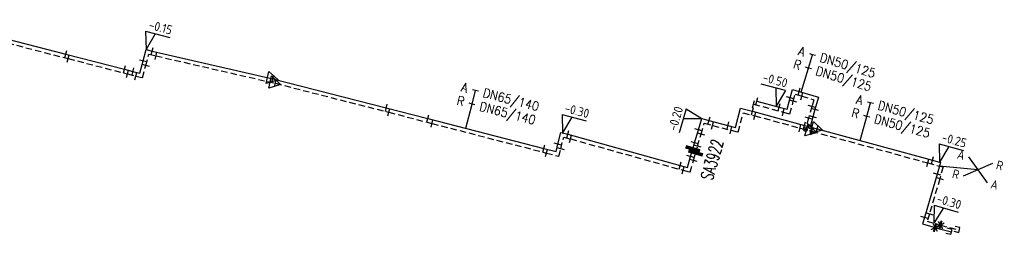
# Model space of a CAD drawing. Header units: millimetres. Extents: x 0 to 118212815, y 0 to 488348790.
# Tile 137 of 143: x 117732935 to 117831238, y 487829078 to 487850528. Entities that reach past the tile are written whole.
import ezdxf
from ezdxf.enums import TextEntityAlignment as Align

# ---------------------------------------------------------------- set-up
doc = ezdxf.new("R2010")
doc.units = ezdxf.units.MM
doc.header["$LTSCALE"] = 200
doc.linetypes.add('HIDDEN2', pattern=[4.7625, 3.175, -1.5875])
for name, color, linetype in [('WW-C-AFSLUITER', 7, 'Continuous'), ('WW-C-mof', 7, 'Continuous'), ('WW-C-tstuk', 7, 'Continuous'), ('WW-C-VERLOOP', 7, 'Continuous'), ('WW-I-diam', 7, 'Continuous'), ('WW-I-info', 7, 'Continuous'), ('WW-I-leidingkruis', 7, 'Continuous'), ('WW-I-NAP', 7, 'Continuous'), ('WW-L-aanvoer', 3, 'Continuous'), ('WW-L-retour', 3, 'HIDDEN2')]:
    doc.layers.add(name, color=color, linetype=linetype)
doc.styles.add('DIN17', font='ROMANS.SHX', dxfattribs={"width": 0.9})
doc.styles.add('ISOCP', font='ISOCP.SHX')

# ---------------------------------------------------------------- blocks, each defined once
blk = doc.blocks.new('LR-mof')
at = {"color": 0, "linetype": 'ByBlock', "lineweight": -2}
blk.add_line((0, -0.75), (0, 0.75), dxfattribs=at)
blk = doc.blocks.new('LR-smof')
at = {"color": 0, "linetype": 'ByBlock', "lineweight": -2}
blk.add_lwpolyline([(1, 0.5), (0, 0.5), (0, -0.5), (1, -0.5)], dxfattribs=at)
blk = doc.blocks.new('LR-VERL')
at = {"color": 0, "linetype": 'ByBlock', "lineweight": -2}
blk.add_lwpolyline([(1.08, 0), (-1.08, -1.25), (-1.08, 1.25)], close=True, dxfattribs=at)
blk = doc.blocks.new('nap1')
at = {"color": 0, "linetype": 'Continuous', "lineweight": -3}
for p, q in [((-1, 3.5), (0, 0)), ((-1, 3.5), (4, 3.5)), ((1, 3.5), (0, 0))]:
    blk.add_line(p, q, dxfattribs=at)
at = {"color": 0, "linetype": 'Continuous', "lineweight": -3, "style": 'ISOCP'}
for tag, p in [('*1', (1.7, 5)), ('*2', (4, 1.5))]:
    blk.add_attdef(tag, text='', height=1.8, dxfattribs=at).set_placement(p, align=Align.MIDDLE)
blk = doc.blocks.new('LR-tsb')
blk.add_circle((0, 0), 0.375)
blk = doc.blocks.new('LR-AFS-NB')
at = {"color": 0, "lineweight": -3}
for p, q in [((-1, -1), (1, 1)), ((-1, 1), (1, -1))]:
    blk.add_line(p, q, dxfattribs=at)
at = {"color": 0, "lineweight": -3, "const_width": 0.7}
blk.add_lwpolyline([(0, -1.5), (0, 1.5)], dxfattribs=at)
at = {"color": 7, "linetype": 'ByBlock', "lineweight": -2, "style": 'DIN17', "flags": 1}
for tag, height, width, p in [('*1', 2.5, 0.9, (0, 5)), ('*2', 1.8, 0.3, (4.5, 1.5))]:
    blk.add_attdef(tag, text='', height=height, dxfattribs=dict(at, width=width)).set_placement(p, align=Align.MIDDLE)
at = {"color": 0, "linetype": 'ByBlock', "lineweight": -2, "style": 'DIN17', "width": 0.3, "flags": 1}
for tag, p in [('OCODE', (-7.5, -2.5)), ('NCODE', (-2.5, -2.5)), ('BC', (2.5, -2.5)), ('RK', (7.5, -2.5)), ('FABR', (-7.5, -7.5)), ('ST', (-7.5, -5)), ('VCODE', (-2.5, -5)), ('TYPE', (-2.5, -7.5)), ('OPBOUW', (2.5, -7.5)), ('NIVO', (2.5, -5)), ('BEDIEN', (7.5, -7.5)), ('IMM', (7.5, -5)), ('VERTR', (-7.5, -10)), ('OPBLEN', (-2.5, -10)), ('HULPST', (2.5, -10)), ('VERLSP', (7.5, -10)), ('DEKM', (-7.5, -12.5)), ('PDATUM', (-2.5, -12.5)), ('OPM', (2.5, -12.5)), ('BORD', (7.5, -12.5)), ('BORDL', (-7.5, -15)), ('BORDX', (-2.5, -15)), ('BORDY', (2.5, -15)), ('BORDZ', (7.5, -15))]:
    blk.add_attdef(tag, text='', height=1.8, dxfattribs=at).set_placement(p, align=Align.MIDDLE)
blk = doc.blocks.new('LR-AFS')
at = {"color": 0, "lineweight": -3, "const_width": 0.7}
blk.add_lwpolyline([(0, -1.5), (0, 1.5)], dxfattribs=at)
at = {"color": 7, "linetype": 'ByBlock', "lineweight": -2, "style": 'DIN17', "width": 0.9}
blk.add_attdef('*1', text='', height=2.5, dxfattribs=at).set_placement((0, 5), align=Align.MIDDLE)
at = {"color": 0, "linetype": 'ByBlock', "lineweight": -2, "style": 'DIN17', "width": 0.3, "flags": 1}
for tag, p in [('*2', (2.5, 1.5)), ('OCODE', (-7.5, -2.5)), ('NCODE', (-2.5, -2.5)), ('BC', (2.5, -2.5)), ('RK', (7.5, -2.5)), ('ST', (-7.5, -5)), ('VCODE', (-2.5, -5)), ('NIVO', (2.5, -5)), ('IMM', (7.5, -5)), ('FABR', (-7.5, -7.5)), ('TYPE', (-2.5, -7.5)), ('OPBOUW', (2.5, -7.5)), ('BEDIEN', (7.5, -7.5)), ('VERTR', (-7.5, -10)), ('OPBLEN', (-2.5, -10)), ('HULPST', (2.5, -10)), ('VERLSP', (7.5, -10)), ('DEKM', (-7.5, -12.5)), ('PDATUM', (-2.5, -12.5)), ('OPM', (2.5, -12.5)), ('BORD', (7.5, -12.5)), ('BORDL', (-7.5, -15)), ('BORDX', (-2.5, -15)), ('BORDY', (2.5, -15)), ('BORDZ', (7.5, -15))]:
    blk.add_attdef(tag, text='', height=1.8, dxfattribs=at).set_placement(p, align=Align.MIDDLE)
blk = doc.blocks.new('LR-DIAB2')
at = {"color": 0, "linetype": 'Continuous', "lineweight": -3}
blk.add_line((0, 5), (0, 7.8), dxfattribs=at)
at = {"color": 0, "lineweight": -3}
blk.add_line((0, 0), (0, 5), dxfattribs=at)
for points in [[(0.61, 7.8), (0, 7.8), (-0.61, 7.8)], [(0.61, 5), (0, 5), (-0.61, 5)]]:
    blk.add_lwpolyline(points, dxfattribs=at)
at = {"color": 1, "lineweight": -3, "style": 'DIN17', "width": 0.9}
for tag, p in [('*1', (-1.61, 7.8)), ('*2', (-1.61, 5.02))]:
    blk.add_attdef(tag, text='', height=1.8, dxfattribs=at).set_placement(p, align=Align.MIDDLE_RIGHT)
for tag, p in [('*11', (1.61, 7.8)), ('*12', (1.61, 5))]:
    blk.add_attdef(tag, text='', height=1.8, dxfattribs=at).set_placement(p, align=Align.MIDDLE_LEFT)
blk = doc.blocks.new('nap2')
at = {"color": 0, "linetype": 'Continuous', "lineweight": -3}
for p, q in [((1, 3.5), (-4, 3.5)), ((-1, 3.5), (0, 0)), ((1, 3.5), (0, 0))]:
    blk.add_line(p, q, dxfattribs=at)
at = {"color": 0, "linetype": 'Continuous', "lineweight": -3, "style": 'ISOCP'}
for tag, p in [('*1', (-1.5, 5)), ('*2', (-4, 1.5))]:
    blk.add_attdef(tag, text='', height=1.8, dxfattribs=at).set_placement(p, align=Align.MIDDLE)
blk = doc.blocks.new('LR-ldkruis')
at = {"color": 0, "linetype": 'ByBlock', "lineweight": -2}
for p, q in [((2.5, 2), (-2.5, -2)), ((-2.5, 2), (2.5, -2))]:
    blk.add_line(p, q, dxfattribs=at)
at = {"color": 0, "linetype": 'ByBlock', "lineweight": -2, "style": 'ISOCP'}
for tag, p in [('*1', (-4, 2)), ('*3', (4, 2)), ('*2', (-4, -2)), ('*4', (4, -2))]:
    blk.add_attdef(tag, text='', height=1.8, dxfattribs=at).set_placement(p, align=Align.MIDDLE)

msp = doc.modelspace()

# ---------------------------------------------------------------- linework, layer by layer
at = {"layer": 'WW-I-info'}
msp.add_line((117828596, 487835527), (117824753, 487835905), dxfattribs=at)
at = {"layer": 'WW-L-aanvoer'}
for p, q in [((117725872, 487850099), (117737534, 487847091)), ((117745247, 487846400), (117745550, 487847556)), ((117745550, 487847556), (117746170, 487847393)), ((117737534, 487847091), (117743394, 487845583)), ((117746170, 487847393), (117758202, 487844622)), ((117743394, 487845583), (117744245, 487845361)), ((117744928, 487845182), (117745247, 487846400)), ((117744245, 487845361), (117744928, 487845182)), ((117758202, 487844622), (117769536, 487841732)), ((117809560, 487841578), (117809869, 487842724)), ((117809869, 487842724), (117810090, 487843540)), ((117810090, 487843540), (117810756, 487843360)), ((117810756, 487843360), (117812676, 487842780)), ((117812676, 487842780), (117812329, 487841538)), ((117769536, 487841732), (117773682, 487840660)), ((117804391, 487839761), (117804888, 487841691)), ((117804888, 487841691), (117806098, 487841379)), ((117806530, 487842396), (117808770, 487841789)), ((117808770, 487841789), (117809560, 487841578)), ((117773682, 487840660), (117785267, 487837663)), ((117800698, 487839531), (117801025, 487840659)), ((117801025, 487840659), (117801752, 487840448)), ((117806098, 487841379), (117811297, 487839966)), ((117812130, 487840819), (117811853, 487839815)), ((117812329, 487841538), (117812130, 487840819)), ((117801752, 487840448), (117803647, 487839953)), ((117803647, 487839953), (117804391, 487839761)), ((117811297, 487839966), (117812554, 487839624)), ((117786675, 487838082), (117786978, 487839256)), ((117786978, 487839256), (117787661, 487839079)), ((117787661, 487839079), (117798865, 487835959)), ((117800319, 487838227), (117800698, 487839531)), ((117812554, 487839624), (117824072, 487836485)), ((117786485, 487837348), (117786675, 487838082)), ((117800140, 487837618), (117800319, 487838227)), ((117785267, 487837663), (117786485, 487837348)), ((117799607, 487835758), (117799917, 487836855)), ((117799917, 487836855), (117800140, 487837618)), ((117798865, 487835959), (117799607, 487835758)), ((117824072, 487836485), (117824853, 487836272)), ((117824853, 487836272), (117824527, 487835075)), ((117824527, 487835075), (117823262, 487830757)), ((117823262, 487830757), (117823075, 487830122)), ((117823075, 487830122), (117824325, 487829755)), ((117824325, 487829755), (117824502, 487829703)), ((117824502, 487829703), (117825960, 487829320))]:
    msp.add_line(p, q, dxfattribs=at)
at = {"layer": 'WW-L-retour'}
for p, q in [((117726164, 487849631), (117737776, 487846637)), ((117737776, 487846637), (117743693, 487845113)), ((117745519, 487845939), (117745821, 487847092)), ((117745821, 487847092), (117746550, 487846908)), ((117746550, 487846908), (117758460, 487844172)), ((117745200, 487844718), (117745519, 487845939)), ((117743693, 487845113), (117744527, 487844894)), ((117744527, 487844894), (117745200, 487844718)), ((117758460, 487844172), (117769786, 487841276)), ((117810170, 487842382), (117810357, 487843074)), ((117810357, 487843074), (117811027, 487842887)), ((117811027, 487842887), (117812210, 487842525)), ((117806198, 487842092), (117809175, 487841288)), ((117809828, 487841112), (117810170, 487842382)), ((117812023, 487841855), (117811703, 487840700)), ((117812210, 487842525), (117812023, 487841855)), ((117769786, 487841276), (117774100, 487840159)), ((117804664, 487839298), (117805162, 487841228)), ((117805162, 487841228), (117806316, 487840928)), ((117806316, 487840928), (117810841, 487839696)), ((117809175, 487841288), (117809828, 487841112)), ((117811703, 487840700), (117811385, 487839548)), ((117774100, 487840159), (117785522, 487837204)), ((117800963, 487839082), (117801284, 487840188)), ((117801284, 487840188), (117802106, 487839957)), ((117802106, 487839957), (117803954, 487839481)), ((117810841, 487839696), (117812015, 487839377)), ((117786950, 487837630), (117787251, 487838793)), ((117787251, 487838793), (117787926, 487838614)), ((117800612, 487837877), (117800963, 487839082)), ((117803954, 487839481), (117804664, 487839298)), ((117812015, 487839377), (117823592, 487836221)), ((117787926, 487838614), (117799177, 487835480)), ((117800420, 487837218), (117800612, 487837877)), ((117785522, 487837204), (117786757, 487836885)), ((117786757, 487836885), (117786950, 487837630)), ((117800196, 487836450), (117800420, 487837218)), ((117799871, 487835293), (117800196, 487836450)), ((117823592, 487836221), (117825119, 487835806)), ((117825119, 487835806), (117824799, 487834640)), ((117799177, 487835480), (117799871, 487835293)), ((117824799, 487834640), (117823760, 487831105)), ((117823760, 487831105), (117823547, 487830379)), ((117823547, 487830379), (117824603, 487830069)), ((117824603, 487830069), (117824857, 487830002)), ((117824857, 487830002), (117826749, 487829506))]:
    msp.add_line(p, q, dxfattribs=at)

# ---------------------------------------------------------------- block references
at = {"layer": 'WW-C-AFSLUITER', "linetype": 'Continuous'}
ref = msp.add_blockref('LR-AFS', (117800140, 487837618), dxfattribs=dict(at, xscale=500, yscale=500, zscale=500, rotation=73.6736))
ref.add_attrib('*1', 'SA3922', dxfattribs={"layer": '0', "color": 7, "linetype": 'ByBlock', "lineweight": -2, "height": 1250, "rotation": 73.6736, "style": 'DIN17', "width": 0.65}).set_placement((117802068, 487836543), align=Align.MIDDLE)
for name, p, xscale, yscale, zscale, rotation in [('LR-AFS', (117800420, 487837218), 500, 500, 500, 73.7306), ('LR-AFS-NB', (117824325, 487829755), 300, 300, 300, 343.6274000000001), ('LR-AFS-NB', (117824857, 487830002), 300, 300, 300, 345.3098000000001)]:
    msp.add_blockref(name, p, dxfattribs=dict(at, xscale=xscale, yscale=yscale, zscale=zscale, rotation=rotation))
at = {"layer": 'WW-C-mof', "linetype": 'Continuous', "xscale": 500, "yscale": 500, "zscale": 500}
for name, p, rotation in [('LR-mof', (117746170, 487847393), 345.3253), ('LR-mof', (117737534, 487847091), 345.5383), ('LR-mof', (117737776, 487846637), 345.565), ('LR-mof', (117746550, 487846908), 347.0629), ('LR-mof', (117743394, 487845583), 345.565), ('LR-mof', (117744245, 487845361), 345.3253), ('LR-mof', (117745247, 487846400), 75.3253), ('LR-mof', (117745519, 487845939), 75.3253), ('LR-mof', (117743693, 487845113), 345.3253), ('LR-mof', (117744527, 487844894), 345.3253), ('LR-mof', (117810757, 487843360), 344.8893), ('LR-mof', (117806530, 487842396), 344.8893), ('LR-mof', (117809869, 487842724), 74.8893), ('LR-mof', (117811027, 487842887), 342.9793), ('LR-mof', (117769536, 487841732), 345.752), ('LR-mof', (117769786, 487841276), 345.4838), ('LR-mof', (117806098, 487841379), 345.5489), ('LR-mof', (117806198, 487842092), 344.8893), ('LR-mof', (117808770, 487841789), 344.8893), ('LR-mof', (117809175, 487841289), 344.8893), ('LR-mof', (117810170, 487842382), 74.8893), ('LR-mof', (117812023, 487841855), 74.38649999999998), ('LR-mof', (117812329, 487841538), 74.55909999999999), ('LR-mof', (117773682, 487840660), 345.4838), ('LR-mof', (117801752, 487840448), 343.7948000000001), ('LR-mof', (117806316, 487840928), 344.7681), ('LR-mof', (117811703, 487840700), 74.55909999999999), ('LR-mof', (117812130, 487840819), 74.55909999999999), ('LR-mof', (117774100, 487840159), 345.4969), ('LR-mof', (117800698, 487839531), 73.79480000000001), ('LR-mof', (117802106, 487839957), 345.5489), ('LR-mof', (117803647, 487839953), 345.5489), ('LR-mof', (117803954, 487839481), 345.5489), ('LR-mof', (117810841, 487839696), 344.7681), ('LR-mof', (117811297, 487839966), 344.7681), ('LR-mof', (117787661, 487839079), 345.4969), ('LR-mof', (117787926, 487838614), 344.4245), ('LR-mof', (117800963, 487839082), 73.79480000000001), ('LR-mof', (117785267, 487837663), 345.4969), ('LR-mof', (117786675, 487838082), 75.4969), ('LR-mof', (117786950, 487837630), 75.4969), ('LR-mof', (117800319, 487838227), 73.79480000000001), ('LR-mof', (117800612, 487837877), 73.6623), ('LR-mof', (117785522, 487837204), 345.4969), ('LR-mof', (117799917, 487836855), 73.6623), ('LR-mof', (117824072, 487836485), 344.7681), ('LR-mof', (117798865, 487835959), 344.4245), ('LR-mof', (117799177, 487835480), 344.9559), ('LR-mof', (117800196, 487836450), 74.3063), ('LR-mof', (117823592, 487836221), 344.7681), ('LR-mof', (117824527, 487835075), 74.76809999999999), ('LR-mof', (117824799, 487834640), 73.6274), ('LR-mof', (117823262, 487830757), 73.6274), ('LR-mof', (117823760, 487831105), 73.6274), ('LR-smof', (117826749, 487829506), 165.3098), ('LR-smof', (117825960, 487829320), 165.3098)]:
    msp.add_blockref(name, p, dxfattribs=dict(at, rotation=rotation))
at = {"layer": 'WW-C-mof', "xscale": 500, "yscale": 500, "zscale": 500}
for p, rotation in [((117758202, 487844622), 347.0282), ((117758460, 487844172), 347.0629), ((117812015, 487839377), 344.7681), ((117812554, 487839624), 344.7681)]:
    msp.add_blockref('LR-mof', p, dxfattribs=dict(at, rotation=rotation))
at = {"layer": 'WW-C-tstuk', "linetype": 'Continuous', "xscale": 500, "yscale": 500, "zscale": 500, "rotation": 74.55909999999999}
for p in [(117811385, 487839548), (117811853, 487839815)]:
    msp.add_blockref('LR-tsb', p, dxfattribs=at)
at = {"layer": 'WW-C-VERLOOP', "linetype": 'Continuous', "xscale": 500, "yscale": 500, "zscale": 500}
for p, rotation in [((117758202, 487844622), 347.0282), ((117758460, 487844172), 347.0629), ((117812015, 487839377), 344.7681), ((117812554, 487839624), 344.7681)]:
    msp.add_blockref('LR-VERL', p, dxfattribs=dict(at, rotation=rotation))
at = {"layer": 'WW-I-diam', "linetype": 'Continuous', "xscale": 500, "yscale": 500, "zscale": 500}
for p, rotation, values in [((117810973, 487843294), 343.1863723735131, {'*1': 'A', '*11': 'DN50/125', '*2': 'R', '*12': 'DN50/125'}), ((117777469, 487839680), 345.4966256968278, {'*1': 'A', '*11': 'DN65/140', '*2': 'R', '*12': 'DN65/140'}), ((117816847, 487838454), 344.7542530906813, {'*1': 'A', '*11': 'DN50/125', '*2': 'R', '*12': 'DN50/125'})]:
    msp.add_blockref('LR-DIAB2', p, dxfattribs=dict(at, rotation=rotation)).add_auto_attribs(values)
at = {"layer": 'WW-I-leidingkruis', "linetype": 'Continuous'}
ref = msp.add_blockref('LR-ldkruis', (117828596, 487835527), dxfattribs=dict(at, xscale=500, yscale=500, zscale=500, rotation=344.76807638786))
ref.add_attrib('*1', 'A', dxfattribs={"layer": '0', "color": 1, "linetype": 'ByBlock', "lineweight": -2, "height": 900, "rotation": 344.76808, "style": 'ISOCP'}).set_placement((117826929, 487837017), align=Align.MIDDLE)
ref.add_attrib('*2', 'R', dxfattribs={"layer": '0', "color": 1, "linetype": 'ByBlock', "lineweight": -2, "height": 900, "rotation": 344.76808, "style": 'ISOCP'}).set_placement((117826404, 487835088), align=Align.MIDDLE)
ref.add_attrib('*3', 'R', dxfattribs={"layer": '0', "color": 1, "linetype": 'ByBlock', "lineweight": -2, "height": 900, "rotation": 344.76808, "style": 'ISOCP'}).set_placement((117830788, 487835966), align=Align.MIDDLE)
ref.add_attrib('*4', 'A', dxfattribs={"layer": '0', "color": 1, "linetype": 'ByBlock', "lineweight": -2, "height": 900, "rotation": 344.76808, "style": 'ISOCP'}).set_placement((117830263, 487834037), align=Align.MIDDLE)
at = {"layer": 'WW-I-NAP', "linetype": 'Continuous'}
ref = msp.add_blockref('nap1', (117745550, 487847556), dxfattribs=dict(at, xscale=500, yscale=500, zscale=500, rotation=345.3253494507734))
ref.add_attrib('*1', '-0.15', dxfattribs={"layer": '0', "color": 1, "linetype": 'Continuous', "lineweight": -3, "height": 900, "rotation": 345.32535, "style": 'ISOCP'}).set_placement((117747006, 487849759), align=Align.MIDDLE)
ref = msp.add_blockref('nap2', (117808447, 487841876), dxfattribs=dict(at, xscale=500, yscale=500, zscale=500, rotation=345.0926325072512))
ref.add_attrib('*1', '-0.50', dxfattribs={"layer": '0', "color": 1, "linetype": 'Continuous', "lineweight": -3, "height": 900, "rotation": 345.09263, "style": 'ISOCP'}).set_placement((117808365, 487844485), align=Align.MIDDLE)
ref = msp.add_blockref('nap1', (117787128, 487839217), dxfattribs=dict(at, xscale=500, yscale=500, zscale=500, rotation=345.4969104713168))
ref.add_attrib('*1', '-0.30', dxfattribs={"layer": '0', "color": 1, "linetype": 'Continuous', "lineweight": -3, "height": 900, "rotation": 345.49691, "style": 'ISOCP'}).set_placement((117788577, 487841424), align=Align.MIDDLE)
ref = msp.add_blockref('nap2', (117801025, 487840659), dxfattribs=dict(at, xscale=500, yscale=500, zscale=500, rotation=73.79484856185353))
ref.add_attrib('*1', '-0.20', dxfattribs={"layer": '0', "color": 1, "linetype": 'Continuous', "lineweight": -3, "height": 900, "rotation": 73.79485, "style": 'ISOCP'}).set_placement((117798415, 487840636), align=Align.MIDDLE)
ref = msp.add_blockref('nap1', (117824759, 487836298), dxfattribs=dict(at, xscale=500, yscale=500, zscale=500, rotation=344.7680763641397))
ref.add_attrib('*1', '-0.25', dxfattribs={"layer": '0', "color": 1, "linetype": 'Continuous', "lineweight": -3, "height": 900, "rotation": 344.76808, "style": 'ISOCP'}).set_placement((117826236, 487838486), align=Align.MIDDLE)
ref = msp.add_blockref('nap1', (117824207, 487830185), dxfattribs=dict(at, xscale=500, yscale=500, zscale=500, rotation=343.6274396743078))
ref.add_attrib('*1', '-0.30', dxfattribs={"layer": '0', "color": 1, "linetype": 'Continuous', "lineweight": -3, "height": 900, "rotation": 343.62744, "style": 'ISOCP'}).set_placement((117825727, 487832344), align=Align.MIDDLE)

doc.saveas('drawing.dxf')
